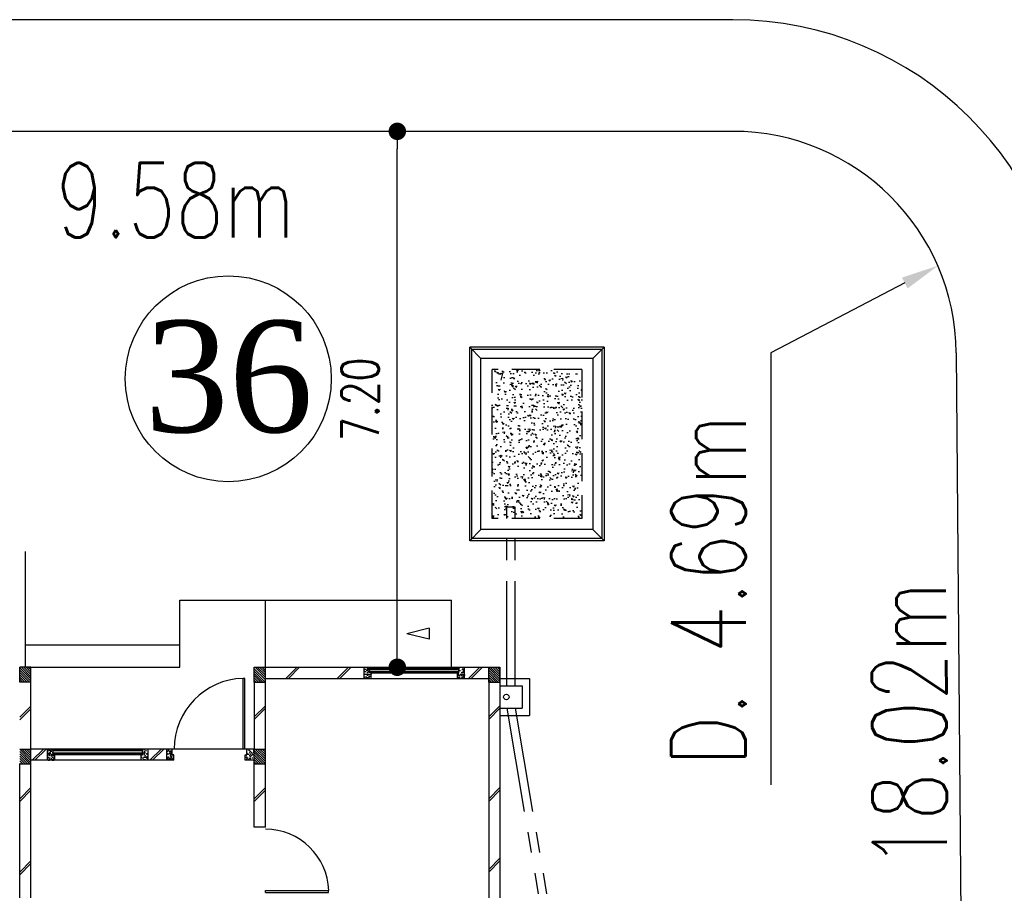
# Model space of a CAD drawing. Header units: millimetres. Extents: x 301 to 1479, y 491 to 1341.
# Tile 211 of 256: x 480 to 493, y 611 to 622. Entities that reach past the tile are written whole.
import ezdxf
from ezdxf import colors
from ezdxf.entities.mleader import LeaderData, LeaderLine
from ezdxf.enums import TextEntityAlignment as Align
from ezdxf.math import Vec2, Vec3

# ---------------------------------------------------------------- set-up
doc = ezdxf.new("R2010")
doc.units = ezdxf.units.MM
doc.header["$LTSCALE"] = 1.5
doc.header["$MEASUREMENT"] = 0
doc.linetypes.add('HIDDEN', pattern=[0.375, 0.25, -0.125])
doc.linetypes.add('PHANTOM2', pattern=[1.25, 0.625, -0.125, 0.125, -0.125, 0.125, -0.125])
for name, color, linetype in [('AP&SA', 254, 'HIDDEN'), ('Blk', 7, 'Continuous'), ('Block', 46, 'Continuous'), ('Boundary Wall', 64, 'Continuous'), ('BWCN', 4, 'Continuous'), ('DIM', 6, 'Continuous'), ('DOOR', 3, 'Continuous'), ('Ele', 8, 'Continuous'), ('HATCH', 7, 'Continuous'), ('Hatch Aggregate', 252, 'Continuous'), ('Hatch Col. C1 GF Ext.', 84, 'Continuous'), ('Hatch Col. C3 GF', 10, 'Continuous'), ('Hatch Stub Col', 251, 'Continuous'), ('Kerb', 251, 'Continuous'), ('Paving Block', 251, 'Continuous'), ('PVC Pipe 110', 69, 'Continuous'), ('PVC RWP 75', 77, 'Continuous'), ('ROAD', 8, 'Continuous'), ('TEXT', 7, 'Continuous'), ('TXTAREA', 10, 'Continuous'), ('WINDOW', 1, 'Continuous')]:
    doc.layers.add(name, color=color, linetype=linetype)
doc.styles.add('RS1', font='romans.shx', dxfattribs={"width": 0.75, "height": 0.5})
doc.styles.add('RS2', font='romans.shx', dxfattribs={"width": 0.75, "height": 1})
doc.styles.add('times', font='times.ttf')
doc.dimstyles.new('Souillac5', dxfattribs={"dimscale": 0.5, "dimtxt": 0.5, "dimasz": 0.47, "dimexe": 0, "dimexo": 1, "dimgap": 0.5, "dimtad": 1, "dimzin": 0, "dimdsep": 46, "dimtxsty": 'RS1', "dimblk": 'DOT', "dimcen": 3, "dimse1": 1, "dimse2": 1, "dimclrd": 6, "dimclre": 6, "dimclrt": 7, "dimaunit": 1, "dimadec": 0, "dimazin": 0, "dimtfac": 1, "dimtofl": 0, "dimtmove": 1, "dimatfit": 3, "dimfxl": 1, "dimtolj": 1, "dimtzin": 0, "dimlwe": -1, "dimarcsym": 0})
pattern_1 = [(50, (388.26804, 127.90737), (0.071726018, -0.0062752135), [0.0075, -0.0825]), (355, (388.26804, 127.90737), (-0.013875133, 0.075219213), [0.006, -0.066]), (100.451444, (388.27402, 127.90685), (0.057850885, 0.068943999), [0.006374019, -0.070114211]), (46.1842, (388.26804, 127.92737), (0.106724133, -0.016551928), [0.01125, -0.12375]), (96.635635, (388.27693, 127.92599), (0.093466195, 0.09741186), [0.009561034, -0.105171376]), (351.184164, (388.26804, 127.92737), (0.093466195, 0.09741186), [0.009, -0.099]), (21, (388.27804, 127.92237), (0.059690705, -0.040261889), [0.0075, -0.0825]), (326, (388.27804, 127.92237), (0.024331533, 0.072515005), [0.006, -0.066]), (71.451445, (388.283015, 127.91902), (0.084022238, 0.032253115), [0.006374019, -0.070114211]), (37.5, (388.26804, 127.907373), (0.0012159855, 0.0332893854), [0, -0.0652, 0, -0.067, 0, -0.06625]), (7.5, (388.26804, 127.907373), (0.0263069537, 0.0394411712), [0, -0.0382, 0, -0.0637, 0, -0.02525]), (327.5, (388.24574, 127.907373), (0.0533822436, -0.0022554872), [0, -0.025, 0, -0.078, 0, -0.1035]), (317.5, (388.23574, 127.907373), (0.058318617, 0.010010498), [0, -0.0325, 0, -0.0518, 0, -0.0735])]
pattern_2 = [(50, (388.36804, 127.95737), (0.071726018, -0.0062752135), [0.0075, -0.0825]), (355, (388.36804, 127.95737), (-0.013875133, 0.075219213), [0.006, -0.066]), (100.451444, (388.37402, 127.95685), (0.057850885, 0.068943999), [0.006374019, -0.070114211]), (46.1842, (388.36804, 127.97737), (0.106724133, -0.016551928), [0.01125, -0.12375]), (96.635635, (388.37693, 127.97599), (0.093466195, 0.09741186), [0.009561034, -0.105171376]), (351.184164, (388.36804, 127.97737), (0.093466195, 0.09741186), [0.009, -0.099]), (21, (388.37804, 127.97237), (0.059690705, -0.040261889), [0.0075, -0.0825]), (326, (388.37804, 127.97237), (0.024331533, 0.072515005), [0.006, -0.066]), (71.451445, (388.383015, 127.96902), (0.084022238, 0.032253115), [0.006374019, -0.070114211]), (37.5, (388.36804, 127.957373), (0.0012159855, 0.0332893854), [0, -0.0652, 0, -0.067, 0, -0.06625]), (7.5, (388.36804, 127.957373), (0.0263069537, 0.0394411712), [0, -0.0382, 0, -0.0637, 0, -0.02525]), (327.5, (388.34574, 127.957373), (0.0533822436, -0.0022554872), [0, -0.025, 0, -0.078, 0, -0.1035]), (317.5, (388.33574, 127.957373), (0.058318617, 0.010010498), [0, -0.0325, 0, -0.0518, 0, -0.0735])]

# ---------------------------------------------------------------- blocks, each defined once
blk = doc.blocks.new('Dr1000')
at = {"layer": 'DOOR'}
for p, q in [((-50, 0), (-50, 950)), ((-25, 950), (-50, 950)), ((-25, 0), (-25, 950)), ((-25, 0), (-50, 0))]:
    blk.add_line(p, q, dxfattribs=at)
blk.add_arc((-24, 0), 951, 91.542, 179.9858, dxfattribs=at)
blk = doc.blocks.new('Dr900')
at = {"layer": 'DOOR'}
for p, q in [((-50, 0), (-50, 850)), ((-25, 850), (-50, 850)), ((-25, 0), (-25, 850)), ((-25, 0), (-50, 0))]:
    blk.add_line(p, q, dxfattribs=at)
blk.add_arc((-24, 0), 851, 91.728, 179.9822, dxfattribs=at)
blk = doc.blocks.new('SSSU-D2')
at = {"layer": 'HATCH'}
h = blk.add_hatch(dxfattribs=at)
h.set_pattern_fill('ANSI31', color=256, scale=0.175, angle=630)
h.set_pattern_definition([(315, (-162.234888, -4.168587), (0.0154679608, 0.0154679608), [])])
h.paths.add_polyline_path([(-3.15, 0), (-3.3, 0), (-3.3, -0.2), (-3.15, -0.2)])
h = blk.add_hatch(dxfattribs=at)
h.set_pattern_fill('ANSI31', color=256, scale=0.175, angle=630)
h.set_pattern_definition([(315, (-165.384888, -4.168587), (0.0154679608, 0.0154679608), [])])
h.paths.add_polyline_path([(0, 0), (-0.15, 0), (-0.15, -0.2), (0, -0.2)])
h = blk.add_hatch(dxfattribs=at)
h.set_pattern_fill('ANSI31', color=256, scale=0.175, angle=630)
h.set_pattern_definition([(315, (-162.234888, -3.068587), (0.0154679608, 0.0154679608), [])])
h.paths.add_polyline_path([(-3.15, -1.1), (-3.3, -1.1), (-3.3, -1.3), (-3.15, -1.3)])
at = {"layer": 'Hatch Aggregate'}
h = blk.add_hatch(dxfattribs=at)
h.set_pattern_fill('AR-CONC', color=256, scale=0.03, angle=90)
h.set_pattern_definition([(140, (33568.45174, -774197.05092), (0.018825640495, 0.21517805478), [0.0225, -0.2475]), (85, (33568.45174, -774197.05092), (-0.22565764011, -0.041625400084), [0.018, -0.198]), (190.45144446, (33568.45331, -774197.033), (-0.20683199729, 0.17355265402), [0.0191220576, -0.2103426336]), (136.1842, (33568.39174, -774197.05092), (0.04965578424, 0.3201723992), [0.03375, -0.37125]), (186.63563549, (33568.39588, -774197.02424), (-0.29223558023, 0.2803985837), [0.0286831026, -0.315514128]), (81.18416399, (33568.39174, -774197.05092), (-0.29223558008, 0.28039858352), [0.027, -0.2970000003]), (111, (33568.40674, -774197.02092), (0.1207856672, 0.179072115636), [0.0225, -0.2475]), (56, (33568.40674, -774197.02092), (-0.217545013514, 0.072994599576), [0.018, -0.198]), (161.45144474, (33568.4168, -774197.006), (-0.09675934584, 0.25206671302), [0.019122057, -0.2103426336]), (127.5, (33568.45174, -774197.05092), (-0.0998681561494, 0.003647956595), [0, -0.1956, 0, -0.201, 0, -0.19875]), (97.5, (33568.45174, -774197.05092), (-0.118323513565, 0.078920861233), [0, -0.1146, 0, -0.1911, 0, -0.07575]), (57.5, (33568.45174, -774197.11782), (0.00676646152, 0.160146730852), [0, -0.075, 0, -0.234, 0, -0.3105]), (47.5, (33568.45174, -774197.14782), (-0.0300314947, 0.174955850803), [0, -0.0975, 0, -0.1554, 0, -0.2205])])
h.paths.add_polyline_path([(-0.105, 2), (1.1, 2), (1.1, 4), (-0.105, 4)])
at = {"layer": 'Hatch Col. C1 GF Ext.'}
h = blk.add_hatch(dxfattribs=at)
h.set_pattern_fill('ANSI31', color=256, scale=0.175, angle=-90)
h.set_pattern_definition([(315, (409.424486, 122.722963), (0.0154679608, 0.0154679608), [])])
h.paths.add_polyline_path([(-6.3, 0), (-6.45, 0), (-6.45, -0.2), (-6.3, -0.2)])
at = {"layer": 'Hatch Col. C3 GF'}
h = blk.add_hatch(dxfattribs=at)
h.set_pattern_fill('ANSI31', color=256, scale=0.175, angle=-90)
h.set_pattern_definition([(315, (409.424486, 122.772963), (0.0154679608, 0.0154679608), [])])
h.paths.add_polyline_path([(-6.3, -1.1), (-6.45, -1.1), (-6.45, -1.3), (-6.3, -1.3)])
at = {"layer": 'Hatch Stub Col', "linetype": 'ByBlock'}
h = blk.add_hatch(dxfattribs=at)
h.set_pattern_fill('AR-CONC', color=256, scale=0.01, angle=720)
h.set_pattern_definition(pattern_1)
h.paths.add_polyline_path([(-1.825, -0.15), (-1.73, -0.15), (-1.73, -0.075), (-1.75, -0.075), (-1.75, 0), (-1.825, 0)])
h = blk.add_hatch(dxfattribs=at)
h.set_pattern_fill('AR-CONC', color=256, scale=0.01, angle=720)
h.set_pattern_definition(pattern_1)
h.paths.add_polyline_path([(-0.57, -0.15), (-0.475, -0.15), (-0.475, 0), (-0.55, 0), (-0.55, -0.075), (-0.57, -0.075)])
h = blk.add_hatch(dxfattribs=at)
h.set_pattern_fill('AR-CONC', color=256, scale=0.01, angle=720)
h.set_pattern_definition(pattern_2)
h.paths.add_polyline_path([(-6.075, -1.25), (-5.98, -1.25), (-5.98, -1.175), (-6, -1.175), (-6, -1.1), (-6.075, -1.1)])
h = blk.add_hatch(dxfattribs=at)
h.set_pattern_fill('AR-CONC', color=256, scale=0.01, angle=720)
h.set_pattern_definition(pattern_2)
h.paths.add_polyline_path([(-4.82, -1.25), (-4.725, -1.25), (-4.725, -1.1), (-4.8, -1.1), (-4.8, -1.175), (-4.82, -1.175)])
h = blk.add_hatch(dxfattribs=at)
h.set_pattern_fill('AR-CONC', color=256, scale=0.01, angle=720)
h.set_pattern_definition(pattern_2)
h.paths.add_polyline_path([(-4.475, -1.25), (-4.38, -1.25), (-4.38, -1.175), (-4.4, -1.175), (-4.4, -1.1), (-4.475, -1.1)])
h = blk.add_hatch(dxfattribs=at)
h.set_pattern_fill('AR-CONC', color=256, scale=0.01, angle=720)
h.set_pattern_definition([(50, (388.26804, 127.95737), (0.071726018, -0.0062752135), [0.0075, -0.0825]), (355, (388.26804, 127.95737), (-0.013875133, 0.075219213), [0.006, -0.066]), (100.451444, (388.27402, 127.95685), (0.057850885, 0.068943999), [0.006374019, -0.070114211]), (46.1842, (388.26804, 127.97737), (0.106724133, -0.016551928), [0.01125, -0.12375]), (96.635635, (388.27693, 127.97599), (0.093466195, 0.09741186), [0.009561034, -0.105171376]), (351.184164, (388.26804, 127.97737), (0.093466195, 0.09741186), [0.009, -0.099]), (21, (388.27804, 127.97237), (0.059690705, -0.040261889), [0.0075, -0.0825]), (326, (388.27804, 127.97237), (0.024331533, 0.072515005), [0.006, -0.066]), (71.451445, (388.283015, 127.96902), (0.084022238, 0.032253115), [0.006374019, -0.070114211]), (37.5, (388.26804, 127.957373), (0.0012159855, 0.0332893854), [0, -0.0652, 0, -0.067, 0, -0.06625]), (7.5, (388.26804, 127.957373), (0.0263069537, 0.0394411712), [0, -0.0382, 0, -0.0637, 0, -0.02525]), (327.5, (388.24574, 127.957373), (0.0533822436, -0.0022554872), [0, -0.025, 0, -0.078, 0, -0.1035]), (317.5, (388.23574, 127.957373), (0.058318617, 0.010010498), [0, -0.0325, 0, -0.0518, 0, -0.0735])])
h.paths.add_polyline_path([(-3.42, -1.25), (-3.3, -1.25), (-3.3, -1.1), (-3.4, -1.1), (-3.4, -1.175), (-3.42, -1.175)])
at = {"layer": 'AP&SA', "linetype": 'HIDDEN'}
for p, q in [((-0.105, 2), (-0.105, 4)), ((1.1, 4), (-0.105, 4)), ((1.1, 4), (1.1, 2)), ((1.1, 2), (-0.105, 2))]:
    blk.add_line(p, q, dxfattribs=at)
at = {"layer": 'Block', "linetype": 'ByBlock'}
for p, q in [((-3.15, 0), (-1.825, 0)), ((-0.475, 0), (-0.15, 0)), ((0, 0), (0, -3.1)), ((-6.3, -1.1), (-6.3, -0.2)), ((-3.3, -0.2), (-3.3, -1.1)), ((-3.15, -0.15), (-1.825, -0.15)), ((-3.15, -1.1), (-3.15, -0.2)), ((-0.475, -0.15), (-0.15, -0.15)), ((-0.15, -0.15), (-0.15, -3.1)), ((-6.075, -1.1), (-6.3, -1.1)), ((-4.475, -1.1), (-4.725, -1.1)), ((-6.45, -3.1), (-6.45, -1.3)), ((-6.075, -1.25), (-6.3, -1.25)), ((-6.3, -3.1), (-6.3, -1.3)), ((-4.475, -1.25), (-4.725, -1.25)), ((-3.3, -2.15), (-3.3, -1.3)), ((-3.15, -2.15), (-3.15, -1.3)), ((-3.15, -2.15), (-3.3, -2.15))]:
    blk.add_line(p, q, dxfattribs=at)
at = {"layer": 'Boundary Wall', "linetype": 'ByBlock'}
blk.add_line((-6.375, 1.555), (-6.375, 0), dxfattribs=at)
at = {"layer": 'BWCN'}
for p, q in [((-3.3, 0), (-3.15, 0)), ((-3.3, -0.2), (-3.3, 0)), ((-3.15, -0.2), (-3.15, 0)), ((-1.825, -0.15), (-1.825, 0)), ((-1.825, 0), (-1.75, 0)), ((-1.75, -0.075), (-1.75, 0)), ((-0.55, -0.075), (-0.55, 0)), ((-0.55, 0), (-0.475, 0)), ((-0.475, -0.15), (-0.475, 0)), ((-0.15, 0), (0, 0)), ((-0.15, -0.2), (-0.15, 0)), ((0, -0.2), (0, 0)), ((-6.45, -0.2), (-6.45, 0)), ((-6.3, 0), (-6.45, 0)), ((-6.3, -0.2), (-6.3, 0)), ((-1.73, -0.075), (-1.75, -0.075)), ((-1.73, -0.15), (-1.73, -0.075)), ((-0.57, -0.15), (-0.57, -0.075)), ((-0.57, -0.075), (-0.55, -0.075)), ((-6.3, -0.2), (-6.45, -0.2)), ((-3.3, -0.2), (-3.15, -0.2)), ((-1.825, -0.15), (-1.73, -0.15)), ((-0.57, -0.15), (-0.475, -0.15)), ((-0.15, -0.2), (0, -0.2)), ((-6.45, -1.1), (-6.3, -1.1)), ((-6.3, -1.3), (-6.3, -1.1)), ((-6.075, -1.25), (-6.075, -1.1)), ((-6, -1.1), (-6.075, -1.1)), ((-6, -1.175), (-6, -1.1)), ((-5.98, -1.175), (-6, -1.175)), ((-5.98, -1.25), (-5.98, -1.175)), ((-4.82, -1.25), (-4.82, -1.175)), ((-4.82, -1.175), (-4.8, -1.175)), ((-4.8, -1.175), (-4.8, -1.1)), ((-4.725, -1.1), (-4.8, -1.1)), ((-4.725, -1.25), (-4.725, -1.1)), ((-4.4, -1.1), (-4.475, -1.1)), ((-4.475, -1.25), (-4.475, -1.1)), ((-4.4, -1.175), (-4.4, -1.1)), ((-4.38, -1.175), (-4.4, -1.175)), ((-4.38, -1.25), (-4.38, -1.175)), ((-3.42, -1.25), (-3.42, -1.175)), ((-3.42, -1.175), (-3.4, -1.175)), ((-3.3, -1.1), (-3.4, -1.1)), ((-3.4, -1.175), (-3.4, -1.1)), ((-3.3, -1.1), (-3.15, -1.1)), ((-3.3, -1.3), (-3.3, -1.1)), ((-3.15, -1.3), (-3.15, -1.1)), ((-6.45, -1.3), (-6.3, -1.3)), ((-5.98, -1.25), (-6.075, -1.25)), ((-4.725, -1.25), (-4.82, -1.25)), ((-4.38, -1.25), (-4.475, -1.25)), ((-3.3, -1.25), (-3.42, -1.25)), ((-3.3, -1.3), (-3.15, -1.3))]:
    blk.add_line(p, q, dxfattribs=at)
at = {"layer": 'Ele'}
for p, q in [((-4.3, 0), (-4.3, 0.9)), ((-4.3, 0.9), (-0.65, 0.9)), ((-3.15, 0), (-3.15, 0.9)), ((-0.65, 0), (-0.65, 0.9)), ((-6.375, 0.3), (-4.3, 0.3)), ((-1.75, 0), (-0.55, 0)), ((-6.3, 0), (-4.3, 0)), ((-1.75, -0.01), (-0.55, -0.01)), ((-1.75, -0.07), (-0.55, -0.07)), ((-1.73, -0.075), (-0.57, -0.075)), ((-1.73, -0.15), (-0.57, -0.15)), ((-4.8, -1.1), (-6, -1.1)), ((-4.8, -1.11), (-6, -1.11)), ((-4.8, -1.17), (-6, -1.17)), ((-4.82, -1.175), (-5.98, -1.175)), ((-3.4, -1.1), (-4.4, -1.1)), ((-4.82, -1.25), (-5.98, -1.25))]:
    blk.add_line(p, q, dxfattribs=at)
at = {"layer": 'Ele', "linetype": 'ByBlock'}
blk.add_line((-0.952, 0.525), (-0.952, 0.375), dxfattribs=at)
at = {"layer": 'HATCH'}
for p, q in [((-2.725, 0), (-2.875, -0.15)), ((-2.69, 0), (-2.84, -0.15)), ((-2.034, 0), (-2.184, -0.15)), ((-1.998, 0), (-2.148, -0.15)), ((-0.27, 0), (-0.42, -0.15)), ((-0.234, 0), (-0.384, -0.15)), ((-6.3, -0.522), (-6.45, -0.672)), ((-3.15, -0.517), (-3.3, -0.667)), ((0, -0.517), (-0.15, -0.667)), ((-6.3, -0.558), (-6.45, -0.708)), ((-3.15, -0.552), (-3.3, -0.702)), ((0, -0.552), (-0.15, -0.702)), ((-6.132, -1.1), (-6.282, -1.25)), ((-6.096, -1.1), (-6.246, -1.25)), ((-4.55, -1.1), (-4.7, -1.25)), ((-4.514, -1.1), (-4.664, -1.25)), ((-6.3, -1.617), (-6.45, -1.767)), ((-6.3, -1.653), (-6.45, -1.803)), ((-3.15, -1.617), (-3.3, -1.767)), ((-3.15, -1.653), (-3.3, -1.803)), ((0, -1.617), (-0.15, -1.767)), ((0, -1.653), (-0.15, -1.803)), ((-6.3, -2.603), (-6.45, -2.753)), ((-6.3, -2.638), (-6.45, -2.788)), ((0, -2.566), (-0.15, -2.716)), ((0, -2.602), (-0.15, -2.752))]:
    blk.add_line(p, q, dxfattribs=at)
at = {"layer": 'Kerb'}
for p, q in [((-0.405, 1.7), (-0.405, 4.3)), ((1.4, 4.3), (-0.405, 4.3)), ((-0.255, 4.15), (-0.405, 4.3)), ((-0.375, 1.73), (-0.375, 4.27)), ((1.37, 4.27), (-0.375, 4.27)), ((1.25, 4.15), (1.4, 4.3)), ((1.37, 4.27), (1.37, 1.73)), ((1.4, 4.3), (1.4, 1.7)), ((-0.255, 1.85), (-0.255, 4.15)), ((1.25, 4.15), (-0.255, 4.15)), ((1.25, 4.15), (1.25, 1.85)), ((-0.255, 1.85), (-0.405, 1.7)), ((1.37, 1.73), (-0.375, 1.73)), ((1.25, 1.85), (-0.255, 1.85)), ((1.25, 1.85), (1.4, 1.7)), ((1.4, 1.7), (-0.405, 1.7)), ((0, -0.15), (0.4, -0.15)), ((0, -0.25), (0.3, -0.25)), ((0.3, -0.25), (0.3, -0.55)), ((0.4, -0.15), (0.4, -0.65)), ((0, -0.55), (0.3, -0.55)), ((0, -0.65), (0.4, -0.65))]:
    blk.add_line(p, q, dxfattribs=at)
at = {"layer": 'Paving Block', "linetype": 'ByBlock'}
for p in [(-0.952, 0.525), (-0.952, 0.375)]:
    blk.add_line(p, (-1.252, 0.45), dxfattribs=at)
at = {"layer": 'PVC Pipe 110', "linetype": 'PHANTOM2', "ltscale": 2}
blk.add_line((0.04, 3.963), (0.013, 3.857), dxfattribs=at)
at = {"layer": 'PVC Pipe 110', "linetype": 'PHANTOM2', "ltscale": 0.03}
blk.add_line((0.205, 2.15), (0.095, 2.15), dxfattribs=at)
at = {"layer": 'PVC Pipe 110', "linetype": 'PHANTOM2', "ltscale": 1.5}
for p, q in [((0.095, -0.25), (0.095, 2.15)), ((0.205, -0.25), (0.205, 2.15)), ((0.094, -0.55), (0.794, -4.7)), ((0.206, -0.55), (0.906, -4.7))]:
    blk.add_line(p, q, dxfattribs=at)
at = {"layer": 'PVC RWP 75'}
blk.add_circle((0.087, -0.4), 0.0375, dxfattribs=at)
blk.add_circle((0.087, -0.4), 0.0375, dxfattribs=at)
blk.add_circle((0.087, -0.4), 0.0375, dxfattribs=at)
at = {"layer": 'WINDOW'}
for p, q in [((-1.75, -0.025), (-0.55, -0.025)), ((-1.75, -0.055), (-0.55, -0.055)), ((-4.8, -1.125), (-6, -1.125)), ((-4.8, -1.155), (-6, -1.155))]:
    blk.add_line(p, q, dxfattribs=at)
at = {"layer": 'DOOR', "xscale": 0.001, "yscale": 0.001, "zscale": 0.001}
blk.add_blockref('Dr1000', (-3.4, -1.1), dxfattribs=at)
at = {"layer": 'DOOR', "xscale": 0.001, "yscale": 0.001, "zscale": 0.001, "rotation": 270}
blk.add_blockref('Dr900', (-3.15, -3.05), dxfattribs=at)
blk = doc.blocks.new('_DOT')
at = {"color": 0, "linetype": 'ByBlock'}
blk.add_line((-0.5, 0), (-1, 0), dxfattribs=at)
at = {"color": 0, "linetype": 'ByBlock', "const_width": 0.5}
blk.add_lwpolyline([(-0.25, 0, 1), (0.25, 0, 1)], format="xyb", close=True, dxfattribs=at)
blk = doc.blocks.new('*D80')
at = {"layer": 'DEFPOINTS', "color": 0, "transparency": 16777216}
for p in [(484.96, 620.769), (484.96, 620.769), (484.96, 613.569)]:
    blk.add_point(p, dxfattribs=at)
at = {"layer": 'DIM', "color": 6, "lineweight": -2, "transparency": 16777216}
blk.add_line((484.96, 613.804), (484.96, 620.534), dxfattribs=at)
at = {"layer": 'DIM', "color": 6, "lineweight": -2, "transparency": 16777216, "xscale": 0.235, "yscale": 0.235, "zscale": 0.235}
for p, rotation in [((484.96, 620.769), 90), ((484.96, 613.569), 270)]:
    blk.add_blockref('_DOT', p, dxfattribs=dict(at, rotation=rotation))
at = {"layer": 'DIM', "color": 7, "transparency": 16777216, "insert": (484.46, 617.169), "char_height": 0.5, "attachment_point": 5, "rotation": 90, "style": 'RS1'}
blk.add_mtext('\\A1;7.20', dxfattribs=at)

msp = doc.modelspace()

# ---------------------------------------------------------------- linework, layer by layer
at = {"layer": 'ROAD'}
for p, q in [((489.4676, 622.269), (334.0571, 622.269)), ((489.4676, 620.769), (333.7664, 620.769))]:
    msp.add_line(p, q, dxfattribs=at)
at = {"layer": 'ROAD', "linetype": 'Continuous'}
msp.add_line((492.4675, 617.7929), (492.7541, 581.7929), dxfattribs=at)
at = {"layer": 'ROAD'}
for radius in [4.5, 3]:
    msp.add_arc((489.4676, 617.769), radius, 0.45612, 90, dxfattribs=at)
at = {"layer": 'TXTAREA'}
msp.add_circle((482.6895, 617.4443), 1.3831, dxfattribs=at)

# ---------------------------------------------------------------- block references
at = {"layer": 'Blk'}
msp.add_blockref('SSSU-D2', (486.3376, 613.569), dxfattribs=at)

# ---------------------------------------------------------------- texts
at = {"layer": 'TEXT', "style": 'RS2', "width": 0.75}
for s, rotation, p in [('9.58m', 0.01044, (480.3763, 619.3442)), ('D. 4.69m', 89.98956, (489.6389, 612.2413)), ('18.02m', 90.23787, (492.3449, 610.8683))]:
    msp.add_text(s, height=1, rotation=rotation, dxfattribs=at).set_placement(p)
at = {"layer": 'TXTAREA', "style": 'times'}
msp.add_text('36', height=1.5, dxfattribs=at).set_placement((482.6971, 617.4778), align=Align.MIDDLE_CENTER)

# ---------------------------------------------------------------- dimensions: what is measured, and where the dimension line sits
at = {"layer": 'DIM'}
dim = msp.add_linear_dim(base=(484.9604, 620.769), p1=(484.9604, 613.569), p2=(484.9604, 620.769), angle=90, dimstyle='Souillac5', dxfattribs=at)
dim.commit()
dim.dimension.update_dxf_attribs({"geometry": '*D80', "text_midpoint": (484.4604, 617.169)})

# ---------------------------------------------------------------- leaders
ml = msp.add_multileader_mtext('Standard', dxfattribs=at)
ml.set_content('', color=256)
ml.set_leader_properties()
ml.build(insert=Vec2(0, 0))
ml.multileader.update_dxf_attribs({"dogleg_length": 0.36, "arrow_head_size": 0.5})
ctx = ml.context
ctx.base_point, ctx.char_height, ctx.arrow_head_size, ctx.landing_gap_size, ctx.plane_origin, ctx.plane_x_axis, ctx.plane_y_axis = Vec3(489.9786, 611.8106), 0.18, 0.5, 0.09, Vec3(492.2199, 618.9627), Vec3(0, 1), Vec3(-1, 0)
ctx.text_align_type = 2
notes = []
notes.append((ctx, [(0, (1, 1, 0), (489.9786, 617.7928), (0, -1), 5.8022, [(0, [(492.2199, 618.9627)], 0, [])])]))
ctx.mtext.insert, ctx.mtext.text_direction, ctx.mtext.rotation, ctx.mtext.alignment, ctx.mtext.flow_direction = Vec3(489.8886, 611.9006), Vec3(0, 1), 1.5707963, 3, 5
for ctx, leaders in notes:
    for number, flags, end, landing, length, lines in leaders:
        leader = LeaderData()
        leader.index, (leader.has_last_leader_line, leader.has_dogleg_vector, leader.attachment_direction) = number, flags
        leader.last_leader_point, leader.dogleg_vector, leader.dogleg_length = Vec3(end), Vec3(landing), length
        for number, points, colour, breaks in lines:
            line = LeaderLine()
            line.index, line.vertices, line.color, line.breaks = number, Vec3.list(points), colors.encode_raw_color(colour), breaks
            leader.lines.append(line)
        ctx.leaders.append(leader)

doc.saveas('drawing.dxf')
